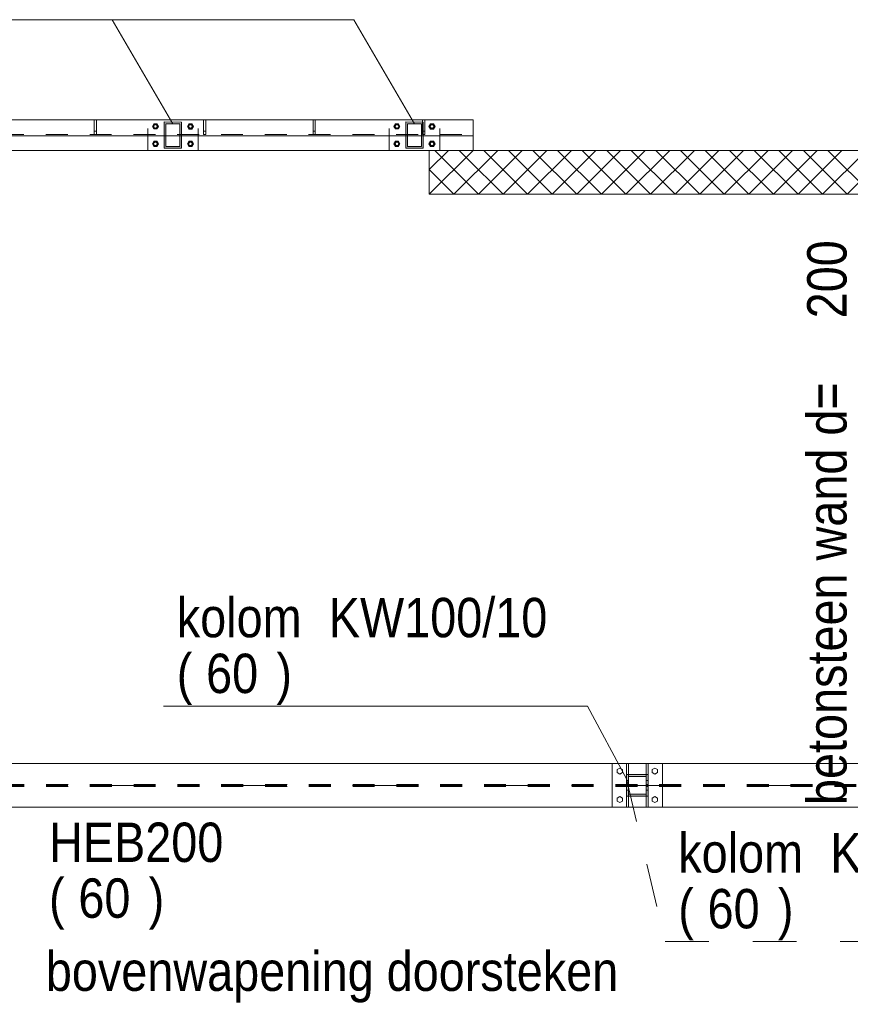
# Model space of a CAD drawing. Header units: millimetres. Extents: x -914 to -73, y -1403 to -809.
# Tile 42 of 79: x -812 to -774, y -899 to -854. Entities that reach past the tile are written whole.
import ezdxf

# ---------------------------------------------------------------- set-up
doc = ezdxf.new("R2010")
doc.units = ezdxf.units.MM
for name, pattern in [('XKITLINE00', [0]), ('XKITLINE01', [4, 1, -1, 1, -1]), ('XKITLINE02', [4, 2, -2]), ('XKITLINE03', [6, 3, -1, 1, -1])]:
    doc.linetypes.add(name, pattern=pattern)
for name, color, linetype, lineweight in [('Bout', 3, 'Continuous', 0), ('Grafisch object', 3, 'Continuous', 0), ('Onderdeel', 2, 'Continuous', 0), ('Onderdeel label', 2, 'Continuous', 0), ('Stramien', 4, 'Continuous', 0), ('Tekst', 7, 'Continuous', 0)]:
    doc.layers.add(name, color=color, linetype=linetype, lineweight=lineweight)
doc.styles.add('ARIAL', font='arial.ttf')

msp = doc.modelspace()

# ---------------------------------------------------------------- hatches: boundary and pattern name
at = {"layer": 'Onderdeel'}
h = msp.add_hatch(color=256, dxfattribs=at)
h.paths.add_polyline_path([(-804.624, -860.214), (-805.424, -860.213), (-805.424, -859.013), (-804.624, -859.014)], flags=17)
h.paths.add_polyline_path([(-805.344, -860.134), (-804.704, -860.134), (-804.704, -859.094), (-805.344, -859.094)])
h = msp.add_hatch(color=256, dxfattribs=at)
h.paths.add_polyline_path([(-793.591, -860.214), (-794.391, -860.213), (-794.391, -859.013), (-793.591, -859.014)], flags=17)
h.paths.add_polyline_path([(-794.311, -860.134), (-793.671, -860.134), (-793.671, -859.094), (-794.311, -859.094)])
h = msp.add_hatch(color=256, dxfattribs=at)
h.paths.add_polyline_path([(-783.314, -889.812), (-784.314, -889.812), (-784.314, -888.812), (-783.314, -888.812)], flags=17)
h.paths.add_polyline_path([(-784.214, -889.712), (-783.414, -889.712), (-783.414, -888.912), (-784.214, -888.912)])

# ---------------------------------------------------------------- linework, layer by layer
at = {"layer": 'Bout', "linetype": 'XKITLINE02', "lineweight": 0}
for p, q in [((-805.894, -859.094), (-805.963, -859.213)), ((-805.963, -859.213), (-805.894, -859.094)), ((-805.963, -859.213), (-805.894, -859.333)), ((-805.894, -859.333), (-805.963, -859.213)), ((-805.755, -859.094), (-805.894, -859.094)), ((-805.894, -859.094), (-805.755, -859.094)), ((-805.894, -859.333), (-805.755, -859.333)), ((-805.755, -859.333), (-805.894, -859.333)), ((-805.686, -859.213), (-805.755, -859.094)), ((-805.755, -859.094), (-805.686, -859.213)), ((-805.755, -859.333), (-805.686, -859.213)), ((-805.686, -859.213), (-805.755, -859.333)), ((-804.294, -859.094), (-804.363, -859.214)), ((-804.363, -859.214), (-804.294, -859.094)), ((-804.363, -859.214), (-804.294, -859.334)), ((-804.294, -859.334), (-804.363, -859.214)), ((-804.155, -859.094), (-804.294, -859.094)), ((-804.294, -859.094), (-804.155, -859.094)), ((-804.294, -859.334), (-804.155, -859.334)), ((-804.155, -859.334), (-804.294, -859.334)), ((-804.086, -859.214), (-804.155, -859.094)), ((-804.155, -859.094), (-804.086, -859.214)), ((-804.155, -859.334), (-804.086, -859.214)), ((-804.086, -859.214), (-804.155, -859.334)), ((-794.86, -859.094), (-794.93, -859.213)), ((-794.93, -859.213), (-794.86, -859.094)), ((-794.93, -859.213), (-794.86, -859.333)), ((-794.86, -859.333), (-794.93, -859.213)), ((-794.722, -859.094), (-794.86, -859.094)), ((-794.86, -859.094), (-794.722, -859.094)), ((-794.86, -859.333), (-794.722, -859.333)), ((-794.722, -859.333), (-794.86, -859.333)), ((-794.653, -859.213), (-794.722, -859.094)), ((-794.722, -859.094), (-794.653, -859.213)), ((-794.722, -859.333), (-794.653, -859.213)), ((-794.653, -859.213), (-794.722, -859.333)), ((-793.26, -859.094), (-793.33, -859.214)), ((-793.33, -859.214), (-793.26, -859.094)), ((-793.33, -859.214), (-793.26, -859.334)), ((-793.26, -859.334), (-793.33, -859.214)), ((-793.122, -859.094), (-793.26, -859.094)), ((-793.26, -859.094), (-793.122, -859.094)), ((-793.26, -859.334), (-793.122, -859.334)), ((-793.122, -859.334), (-793.26, -859.334)), ((-793.053, -859.214), (-793.122, -859.094)), ((-793.122, -859.094), (-793.053, -859.214)), ((-793.122, -859.334), (-793.053, -859.214)), ((-793.053, -859.214), (-793.122, -859.334)), ((-805.894, -859.893), (-805.963, -860.013)), ((-805.963, -860.013), (-805.894, -859.893)), ((-805.755, -859.893), (-805.894, -859.893)), ((-805.894, -859.893), (-805.755, -859.893)), ((-805.686, -860.013), (-805.755, -859.893)), ((-805.755, -859.893), (-805.686, -860.013)), ((-804.294, -859.894), (-804.363, -860.014)), ((-804.363, -860.014), (-804.294, -859.894)), ((-804.155, -859.894), (-804.294, -859.894)), ((-804.294, -859.894), (-804.155, -859.894)), ((-804.086, -860.014), (-804.155, -859.894)), ((-804.155, -859.894), (-804.086, -860.014)), ((-794.86, -859.893), (-794.93, -860.013)), ((-794.93, -860.013), (-794.86, -859.893)), ((-794.722, -859.893), (-794.86, -859.893)), ((-794.86, -859.893), (-794.722, -859.893)), ((-794.653, -860.013), (-794.722, -859.893)), ((-794.722, -859.893), (-794.653, -860.013)), ((-793.26, -859.894), (-793.33, -860.014)), ((-793.33, -860.014), (-793.26, -859.894)), ((-793.122, -859.894), (-793.26, -859.894)), ((-793.26, -859.894), (-793.122, -859.894)), ((-793.053, -860.014), (-793.122, -859.894)), ((-793.122, -859.894), (-793.053, -860.014)), ((-805.963, -860.013), (-805.894, -860.134)), ((-805.894, -860.134), (-805.963, -860.013)), ((-805.894, -860.134), (-805.755, -860.134)), ((-805.755, -860.134), (-805.894, -860.134)), ((-805.755, -860.134), (-805.686, -860.013)), ((-805.686, -860.013), (-805.755, -860.134)), ((-804.363, -860.014), (-804.294, -860.134)), ((-804.294, -860.134), (-804.363, -860.014)), ((-804.294, -860.134), (-804.155, -860.134)), ((-804.155, -860.134), (-804.294, -860.134)), ((-804.155, -860.134), (-804.086, -860.014)), ((-804.086, -860.014), (-804.155, -860.134)), ((-794.93, -860.013), (-794.86, -860.134)), ((-794.86, -860.134), (-794.93, -860.013)), ((-794.86, -860.134), (-794.722, -860.134)), ((-794.722, -860.134), (-794.86, -860.134)), ((-794.722, -860.134), (-794.653, -860.013)), ((-794.653, -860.013), (-794.722, -860.134)), ((-793.33, -860.014), (-793.26, -860.134)), ((-793.26, -860.134), (-793.33, -860.014)), ((-793.26, -860.134), (-793.122, -860.134)), ((-793.122, -860.134), (-793.26, -860.134)), ((-793.122, -860.134), (-793.053, -860.014)), ((-793.053, -860.014), (-793.122, -860.134))]:
    msp.add_line(p, q, dxfattribs=at)
at = {"layer": 'Bout', "linetype": 'XKITLINE00', "lineweight": 0}
for p, q in [((-784.614, -888.524), (-784.734, -888.593)), ((-784.734, -888.593), (-784.734, -888.732)), ((-784.494, -888.593), (-784.614, -888.524)), ((-784.494, -888.732), (-784.494, -888.593)), ((-783.014, -888.524), (-783.134, -888.593)), ((-783.134, -888.593), (-783.134, -888.732)), ((-782.894, -888.593), (-783.014, -888.524)), ((-782.894, -888.732), (-782.894, -888.593)), ((-784.734, -888.732), (-784.614, -888.801)), ((-784.614, -888.801), (-784.494, -888.732)), ((-783.134, -888.732), (-783.014, -888.801)), ((-783.014, -888.801), (-782.894, -888.732)), ((-784.614, -889.824), (-784.734, -889.893)), ((-784.734, -889.893), (-784.734, -890.032)), ((-784.734, -890.032), (-784.614, -890.101)), ((-784.494, -889.893), (-784.614, -889.824)), ((-784.614, -890.101), (-784.494, -890.032)), ((-784.494, -890.032), (-784.494, -889.893)), ((-783.014, -889.824), (-783.134, -889.893)), ((-783.134, -889.893), (-783.134, -890.032)), ((-783.134, -890.032), (-783.014, -890.101)), ((-782.894, -889.893), (-783.014, -889.824)), ((-783.014, -890.101), (-782.894, -890.032)), ((-782.894, -890.032), (-782.894, -889.893))]:
    msp.add_line(p, q, dxfattribs=at)
at = {"layer": 'Bout', "linetype": 'XKITLINE02', "lineweight": 0}
for centre, radius, start, end in [((-805.824, -859.213), 0.09, 89.9985, 269.9985), ((-805.824, -859.213), 0.09, 71.9985, 251.9985), ((-805.824, -859.213), 0.09, 89.9985, 269.9985), ((-805.824, -859.213), 0.09, 107.9985, 287.9985), ((-805.824, -859.213), 0.08, 359.9985, 179.9985), ((-805.824, -859.213), 0.08, 29.9985, 209.9985), ((-805.824, -859.213), 0.08, 359.9985, 179.9985), ((-805.824, -859.213), 0.08, 149.9985, 329.9985), ((-805.824, -859.213), 0.08, 179.9985, 359.9985), ((-805.824, -859.213), 0.08, 179.9985, 359.9985), ((-805.824, -859.213), 0.08, 329.9985, 149.9985), ((-805.824, -859.213), 0.08, 209.9985, 29.9985), ((-805.824, -859.213), 0.09, 287.9985, 107.9985), ((-805.824, -859.213), 0.09, 251.9985, 71.9985), ((-805.824, -859.213), 0.09, 269.9985, 89.9985), ((-805.824, -859.213), 0.09, 269.9985, 89.9985), ((-804.224, -859.214), 0.09, 89.9985, 269.9985), ((-804.224, -859.214), 0.09, 71.9985, 251.9985), ((-804.224, -859.214), 0.09, 89.9985, 269.9985), ((-804.224, -859.214), 0.09, 107.9985, 287.9985), ((-804.224, -859.214), 0.08, 359.9985, 179.9985), ((-804.224, -859.214), 0.08, 29.9985, 209.9985), ((-804.224, -859.214), 0.08, 359.9985, 179.9985), ((-804.224, -859.214), 0.08, 149.9985, 329.9985), ((-804.224, -859.214), 0.08, 179.9985, 359.9985), ((-804.224, -859.214), 0.08, 179.9985, 359.9985), ((-804.224, -859.214), 0.08, 329.9985, 149.9985), ((-804.224, -859.214), 0.08, 209.9985, 29.9985), ((-804.224, -859.214), 0.09, 287.9985, 107.9985), ((-804.224, -859.214), 0.09, 251.9985, 71.9985), ((-804.224, -859.214), 0.09, 269.9985, 89.9985), ((-804.224, -859.214), 0.09, 269.9985, 89.9985), ((-794.791, -859.213), 0.09, 89.9985, 269.9985), ((-794.791, -859.213), 0.09, 71.9985, 251.9985), ((-794.791, -859.213), 0.09, 89.9985, 269.9985), ((-794.791, -859.213), 0.09, 107.9985, 287.9985), ((-794.791, -859.213), 0.08, 359.9985, 179.9985), ((-794.791, -859.213), 0.08, 29.9985, 209.9985), ((-794.791, -859.213), 0.08, 359.9985, 179.9985), ((-794.791, -859.213), 0.08, 149.9985, 329.9985), ((-794.791, -859.213), 0.08, 179.9985, 359.9985), ((-794.791, -859.213), 0.08, 179.9985, 359.9985), ((-794.791, -859.213), 0.08, 329.9985, 149.9985), ((-794.791, -859.213), 0.08, 209.9985, 29.9985), ((-794.791, -859.213), 0.09, 287.9985, 107.9985), ((-794.791, -859.213), 0.09, 251.9985, 71.9985), ((-794.791, -859.213), 0.09, 269.9985, 89.9985), ((-794.791, -859.213), 0.09, 269.9985, 89.9985), ((-793.191, -859.214), 0.09, 89.9985, 269.9985), ((-793.191, -859.214), 0.09, 71.9985, 251.9985), ((-793.191, -859.214), 0.09, 89.9985, 269.9985), ((-793.191, -859.214), 0.09, 107.9985, 287.9985), ((-793.191, -859.214), 0.08, 359.9985, 179.9985), ((-793.191, -859.214), 0.08, 29.9985, 209.9985), ((-793.191, -859.214), 0.08, 359.9985, 179.9985), ((-793.191, -859.214), 0.08, 149.9985, 329.9985), ((-793.191, -859.214), 0.08, 179.9985, 359.9985), ((-793.191, -859.214), 0.08, 179.9985, 359.9985), ((-793.191, -859.214), 0.08, 329.9985, 149.9985), ((-793.191, -859.214), 0.08, 209.9985, 29.9985), ((-793.191, -859.214), 0.09, 287.9985, 107.9985), ((-793.191, -859.214), 0.09, 251.9985, 71.9985), ((-793.191, -859.214), 0.09, 269.9985, 89.9985), ((-793.191, -859.214), 0.09, 269.9985, 89.9985), ((-805.824, -860.013), 0.09, 89.9985, 269.9985), ((-805.824, -860.013), 0.09, 71.9985, 251.9985), ((-805.824, -860.013), 0.09, 89.9985, 269.9985), ((-805.824, -860.013), 0.09, 107.9985, 287.9985), ((-805.824, -860.013), 0.08, 359.9985, 179.9985), ((-805.824, -860.013), 0.08, 29.9985, 209.9985), ((-805.824, -860.013), 0.08, 359.9985, 179.9985), ((-805.824, -860.013), 0.08, 149.9985, 329.9985), ((-805.824, -860.013), 0.08, 179.9985, 359.9985), ((-805.824, -860.013), 0.08, 179.9985, 359.9985), ((-805.824, -860.013), 0.08, 329.9985, 149.9985), ((-805.824, -860.013), 0.08, 209.9985, 29.9985), ((-805.824, -860.013), 0.09, 287.9985, 107.9985), ((-805.824, -860.013), 0.09, 251.9985, 71.9985), ((-805.824, -860.013), 0.09, 269.9985, 89.9985), ((-805.824, -860.013), 0.09, 269.9985, 89.9985), ((-804.224, -860.014), 0.09, 89.9985, 269.9985), ((-804.224, -860.014), 0.09, 71.9985, 251.9985), ((-804.224, -860.014), 0.09, 89.9985, 269.9985), ((-804.224, -860.014), 0.09, 107.9985, 287.9985), ((-804.224, -860.014), 0.08, 359.9985, 179.9985), ((-804.224, -860.014), 0.08, 29.9985, 209.9985), ((-804.224, -860.014), 0.08, 359.9985, 179.9985), ((-804.224, -860.014), 0.08, 149.9985, 329.9985), ((-804.224, -860.014), 0.08, 179.9985, 359.9985), ((-804.224, -860.014), 0.08, 179.9985, 359.9985), ((-804.224, -860.014), 0.08, 329.9985, 149.9985), ((-804.224, -860.014), 0.08, 209.9985, 29.9985), ((-804.224, -860.014), 0.09, 287.9985, 107.9985), ((-804.224, -860.014), 0.09, 251.9985, 71.9985), ((-804.224, -860.014), 0.09, 269.9985, 89.9985), ((-804.224, -860.014), 0.09, 269.9985, 89.9985), ((-794.791, -860.013), 0.09, 89.9985, 269.9985), ((-794.791, -860.013), 0.09, 71.9985, 251.9985), ((-794.791, -860.013), 0.09, 89.9985, 269.9985), ((-794.791, -860.013), 0.09, 107.9985, 287.9985), ((-794.791, -860.013), 0.08, 359.9985, 179.9985), ((-794.791, -860.013), 0.08, 29.9985, 209.9985), ((-794.791, -860.013), 0.08, 359.9985, 179.9985), ((-794.791, -860.013), 0.08, 149.9985, 329.9985), ((-794.791, -860.013), 0.08, 179.9985, 359.9985), ((-794.791, -860.013), 0.08, 179.9985, 359.9985), ((-794.791, -860.013), 0.08, 329.9985, 149.9985), ((-794.791, -860.013), 0.08, 209.9985, 29.9985), ((-794.791, -860.013), 0.09, 287.9985, 107.9985), ((-794.791, -860.013), 0.09, 251.9985, 71.9985), ((-794.791, -860.013), 0.09, 269.9985, 89.9985), ((-794.791, -860.013), 0.09, 269.9985, 89.9985), ((-793.191, -860.014), 0.09, 89.9985, 269.9985), ((-793.191, -860.014), 0.09, 71.9985, 251.9985), ((-793.191, -860.014), 0.09, 89.9985, 269.9985), ((-793.191, -860.014), 0.09, 107.9985, 287.9985), ((-793.191, -860.014), 0.08, 359.9985, 179.9985), ((-793.191, -860.014), 0.08, 29.9985, 209.9985), ((-793.191, -860.014), 0.08, 359.9985, 179.9985), ((-793.191, -860.014), 0.08, 149.9985, 329.9985), ((-793.191, -860.014), 0.08, 179.9985, 359.9985), ((-793.191, -860.014), 0.08, 179.9985, 359.9985), ((-793.191, -860.014), 0.08, 329.9985, 149.9985), ((-793.191, -860.014), 0.08, 209.9985, 29.9985), ((-793.191, -860.014), 0.09, 287.9985, 107.9985), ((-793.191, -860.014), 0.09, 251.9985, 71.9985), ((-793.191, -860.014), 0.09, 269.9985, 89.9985), ((-793.191, -860.014), 0.09, 269.9985, 89.9985)]:
    msp.add_arc(centre, radius, start, end, dxfattribs=at)
at = {"layer": 'Grafisch object', "linetype": 'XKITLINE00', "lineweight": 0}
for p, q in [((-860.815, -854.341), (-796.768, -854.341)), ((-805.02, -859.094), (-807.801, -854.341)), ((-793.987, -859.094), (-796.768, -854.341))]:
    msp.add_line(p, q, dxfattribs=at)
at = {"layer": 'Onderdeel', "linetype": 'XKITLINE01', "lineweight": 0}
for p, q in [((-860.815, -858.914), (-791.314, -858.914)), ((-808.62, -859.579), (-808.62, -858.914)), ((-808.62, -858.914), (-808.52, -858.914)), ((-808.52, -858.914), (-808.52, -859.579)), ((-806.174, -860.313), (-806.174, -858.913)), ((-803.874, -858.914), (-806.174, -858.913)), ((-806.174, -860.313), (-806.174, -858.913)), ((-806.174, -858.913), (-803.874, -858.914)), ((-803.874, -860.314), (-803.874, -858.914)), ((-803.874, -860.314), (-803.874, -858.914)), ((-803.62, -859.579), (-803.62, -858.914)), ((-803.62, -858.914), (-803.52, -858.914)), ((-803.52, -858.914), (-803.52, -859.579)), ((-798.62, -859.579), (-798.62, -858.914)), ((-798.62, -858.914), (-798.52, -858.914)), ((-798.52, -858.914), (-798.52, -859.579)), ((-795.141, -860.313), (-795.141, -858.913)), ((-792.841, -858.914), (-795.141, -858.913)), ((-795.141, -860.313), (-795.141, -858.913)), ((-795.141, -858.913), (-792.841, -858.914)), ((-793.62, -859.579), (-793.62, -858.914)), ((-793.62, -858.914), (-793.52, -858.914)), ((-793.52, -858.914), (-793.52, -859.579)), ((-792.841, -860.314), (-792.841, -858.914)), ((-792.841, -860.314), (-792.841, -858.914)), ((-808.62, -859.429), (-808.52, -859.429)), ((-805.424, -859.013), (-805.424, -859.013)), ((-804.624, -859.014), (-805.424, -859.013)), ((-805.424, -859.013), (-805.424, -860.213)), ((-805.344, -859.094), (-805.344, -859.094)), ((-805.344, -860.134), (-805.344, -859.094)), ((-805.344, -859.094), (-804.704, -859.094)), ((-804.704, -859.094), (-804.704, -859.094)), ((-804.704, -859.094), (-804.704, -860.134)), ((-804.624, -860.214), (-804.624, -859.014)), ((-803.62, -859.429), (-803.52, -859.429)), ((-798.62, -859.429), (-798.52, -859.429)), ((-794.391, -859.013), (-794.391, -859.013)), ((-793.591, -859.014), (-794.391, -859.013)), ((-794.391, -859.013), (-794.391, -860.213)), ((-794.311, -859.094), (-794.311, -859.094)), ((-794.311, -860.134), (-794.311, -859.094)), ((-794.311, -859.094), (-793.671, -859.094)), ((-793.671, -859.094), (-793.671, -859.094)), ((-793.671, -859.094), (-793.671, -860.134)), ((-793.62, -859.429), (-793.52, -859.429)), ((-793.591, -860.214), (-793.591, -859.014)), ((-860.825, -859.579), (-791.314, -859.579)), ((-860.825, -859.649), (-791.314, -859.649)), ((-859.813, -859.649), (-791.314, -859.649)), ((-791.315, -859.649), (-859.813, -859.649)), ((-808.52, -859.579), (-808.62, -859.579)), ((-805.424, -859.649), (-805.344, -859.649)), ((-804.704, -859.649), (-804.624, -859.649)), ((-803.52, -859.579), (-803.62, -859.579)), ((-798.52, -859.579), (-798.62, -859.579)), ((-794.391, -859.649), (-794.311, -859.649)), ((-793.671, -859.649), (-793.591, -859.649)), ((-793.52, -859.579), (-793.62, -859.579)), ((-791.314, -860.314), (-791.314, -859.649)), ((-791.314, -859.649), (-791.314, -860.314)), ((-860.815, -860.314), (-791.314, -860.314)), ((-859.813, -860.314), (-769.315, -860.314)), ((-859.813, -860.317), (-793.314, -860.317)), ((-803.874, -860.314), (-806.174, -860.313)), ((-806.174, -860.313), (-803.874, -860.314)), ((-805.424, -860.213), (-804.624, -860.214)), ((-805.344, -860.134), (-805.344, -860.134)), ((-804.704, -860.134), (-805.344, -860.134)), ((-804.704, -860.134), (-804.704, -860.134)), ((-792.841, -860.314), (-795.141, -860.313)), ((-795.141, -860.313), (-792.841, -860.314)), ((-794.391, -860.213), (-793.591, -860.214)), ((-794.311, -860.134), (-794.311, -860.134)), ((-793.671, -860.134), (-794.311, -860.134)), ((-793.671, -860.134), (-793.671, -860.134)), ((-690.317, -860.314), (-793.314, -860.314)), ((-793.314, -860.314), (-793.314, -862.314)), ((-791.314, -860.314), (-791.314, -860.314)), ((-791.314, -860.314), (-769.315, -860.314)), ((-793.314, -862.314), (-770.314, -862.314)), ((-859.813, -888.313), (-770.314, -888.313)), ((-859.813, -888.314), (-769.315, -888.314)), ((-784.964, -888.314), (-782.664, -888.314)), ((-782.664, -888.314), (-784.964, -888.314)), ((-784.964, -888.314), (-784.964, -890.314)), ((-784.314, -889.269), (-784.314, -888.314)), ((-784.314, -888.314), (-784.214, -888.314)), ((-784.214, -888.314), (-784.214, -889.269)), ((-783.414, -889.269), (-783.414, -888.314)), ((-783.414, -888.314), (-783.314, -888.314)), ((-783.314, -888.314), (-783.314, -889.269)), ((-782.664, -888.314), (-782.664, -890.314)), ((-784.314, -888.814), (-784.314, -889.814)), ((-783.314, -888.814), (-784.314, -888.814)), ((-784.314, -889.089), (-784.214, -889.089)), ((-784.214, -889.714), (-784.214, -888.914)), ((-784.214, -888.914), (-783.414, -888.914)), ((-783.414, -888.914), (-783.414, -889.714)), ((-783.414, -889.089), (-783.314, -889.089)), ((-783.314, -889.814), (-783.314, -888.814)), ((-860.813, -889.27), (-768.313, -889.269)), ((-860.813, -889.36), (-768.313, -889.359)), ((-784.214, -889.269), (-784.314, -889.269)), ((-784.314, -890.314), (-784.314, -889.359)), ((-784.314, -889.359), (-784.214, -889.359)), ((-784.314, -889.539), (-784.214, -889.539)), ((-784.214, -889.359), (-784.214, -890.314)), ((-783.314, -889.269), (-783.414, -889.269)), ((-783.414, -890.314), (-783.414, -889.359)), ((-783.414, -889.359), (-783.314, -889.359)), ((-783.414, -889.539), (-783.314, -889.539)), ((-783.314, -889.359), (-783.314, -890.314)), ((-784.314, -889.814), (-783.314, -889.814)), ((-783.414, -889.714), (-784.214, -889.714)), ((-859.814, -890.315), (-770.314, -890.315)), ((-859.813, -890.314), (-689.288, -890.314)), ((-782.664, -890.314), (-784.964, -890.314)), ((-784.214, -890.314), (-784.314, -890.314)), ((-783.314, -890.314), (-783.414, -890.314))]:
    msp.add_line(p, q, dxfattribs=at)
at = {"layer": 'Onderdeel', "linetype": 'XKITLINE00', "lineweight": 0}
for p, q in [((-860.815, -858.914), (-791.315, -858.914)), ((-791.315, -858.914), (-791.314, -858.914)), ((-791.315, -858.914), (-791.315, -860.314)), ((-791.314, -858.914), (-791.314, -859.649)), ((-805.424, -860.213), (-805.424, -859.013)), ((-805.424, -859.013), (-804.624, -859.014)), ((-804.704, -859.094), (-805.344, -859.094)), ((-805.344, -859.094), (-805.344, -860.134)), ((-804.704, -860.134), (-804.704, -859.094)), ((-804.624, -859.014), (-804.624, -860.214)), ((-794.391, -860.213), (-794.391, -859.013)), ((-794.391, -859.013), (-793.591, -859.014)), ((-793.671, -859.094), (-794.311, -859.094)), ((-794.311, -859.094), (-794.311, -860.134)), ((-793.671, -860.134), (-793.671, -859.094)), ((-793.591, -859.014), (-793.591, -860.214)), ((-816.332, -859.649), (-805.424, -859.649)), ((-805.344, -859.649), (-804.704, -859.649)), ((-804.624, -859.649), (-794.391, -859.649)), ((-794.311, -859.649), (-793.671, -859.649)), ((-793.591, -859.649), (-791.314, -859.649)), ((-791.314, -859.649), (-791.314, -859.649)), ((-804.624, -860.214), (-805.424, -860.213)), ((-805.344, -860.134), (-804.704, -860.134)), ((-793.591, -860.214), (-794.391, -860.213)), ((-794.311, -860.134), (-793.671, -860.134)), ((-793.314, -862.314), (-791.314, -860.314)), ((-793.314, -861.191), (-792.437, -860.314)), ((-793.314, -862.314), (-793.314, -860.314)), ((-793.314, -860.314), (-690.317, -860.314)), ((-792.192, -861.191), (-793.069, -860.314)), ((-792.192, -862.314), (-790.192, -860.314)), ((-791.63, -860.63), (-791.947, -860.314)), ((-791.069, -862.314), (-789.069, -860.314)), ((-788.824, -862.314), (-790.824, -860.314)), ((-789.947, -862.314), (-787.947, -860.314)), ((-787.702, -862.314), (-789.702, -860.314)), ((-788.824, -862.314), (-786.824, -860.314)), ((-786.579, -862.314), (-788.579, -860.314)), ((-787.702, -862.314), (-785.702, -860.314)), ((-785.457, -862.314), (-787.457, -860.314)), ((-786.579, -862.314), (-784.579, -860.314)), ((-784.334, -862.314), (-786.334, -860.314)), ((-785.457, -862.314), (-783.457, -860.314)), ((-783.211, -862.314), (-785.211, -860.314)), ((-784.334, -862.314), (-782.334, -860.314)), ((-782.089, -862.314), (-784.089, -860.314)), ((-783.211, -862.314), (-781.211, -860.314)), ((-780.966, -862.314), (-782.966, -860.314)), ((-782.089, -862.314), (-780.089, -860.314)), ((-779.844, -862.314), (-781.844, -860.314)), ((-780.966, -862.314), (-778.966, -860.314)), ((-778.721, -862.314), (-780.721, -860.314)), ((-779.844, -862.314), (-777.844, -860.314)), ((-777.599, -862.314), (-779.599, -860.314)), ((-778.721, -862.314), (-776.721, -860.314)), ((-776.476, -862.314), (-778.476, -860.314)), ((-777.599, -862.314), (-775.599, -860.314)), ((-775.354, -862.314), (-777.354, -860.314)), ((-776.476, -862.314), (-774.476, -860.314)), ((-774.231, -862.314), (-776.231, -860.314)), ((-775.354, -862.314), (-773.354, -860.314)), ((-773.109, -862.314), (-775.109, -860.314)), ((-774.231, -862.314), (-772.231, -860.314)), ((-789.947, -862.314), (-791.63, -860.63)), ((-792.753, -861.752), (-793.314, -861.191)), ((-791.069, -862.314), (-792.192, -861.191)), ((-792.192, -862.314), (-792.753, -861.752)), ((-793.314, -862.314), (-770.314, -862.314)), ((-820.414, -888.315), (-784.964, -888.314)), ((-782.664, -888.312), (-784.964, -888.312)), ((-784.964, -890.312), (-784.964, -888.312)), ((-782.664, -890.312), (-782.664, -888.312)), ((-782.664, -888.314), (-770.314, -888.314)), ((-784.314, -889.812), (-784.314, -888.812)), ((-784.314, -888.812), (-783.314, -888.812)), ((-783.414, -888.912), (-784.214, -888.912)), ((-784.214, -888.912), (-784.214, -889.712)), ((-783.414, -889.712), (-783.414, -888.912)), ((-783.314, -888.812), (-783.314, -889.812)), ((-783.314, -889.812), (-784.314, -889.812)), ((-784.214, -889.712), (-783.414, -889.712)), ((-858.813, -890.315), (-770.314, -890.314)), ((-782.664, -890.312), (-784.964, -890.312))]:
    msp.add_line(p, q, dxfattribs=at)
at = {"layer": 'Onderdeel label', "linetype": 'XKITLINE00', "lineweight": 0}
for p in [(-805.447, -885.699), (-784.309, -889.015)]:
    msp.add_line(p, (-786.094, -885.699), dxfattribs=at)
at = {"layer": 'Onderdeel label', "linetype": 'XKITLINE02', "lineweight": 0}
for p, q in [((-784.309, -889.016), (-782.545, -896.447)), ((-782.545, -896.447), (-763.191, -896.447))]:
    msp.add_line(p, q, dxfattribs=at)
at = {"layer": 'Stramien', "linetype": 'XKITLINE03', "lineweight": 0}
for p, q in [((-880.815, -860.314), (-445.815, -860.314)), ((-880.815, -889.314), (-445.815, -889.314))]:
    msp.add_line(p, q, dxfattribs=at)

# ---------------------------------------------------------------- texts
at = {"layer": 'Onderdeel label', "style": 'ARIAL', "width": 0.85}
for s, p in [('200', (-774.258, -867.982)), ('betonsteen wand d=', (-774.258, -890.212))]:
    msp.add_text(s, height=1.8, rotation=90.0002, dxfattribs=at).set_placement(p)
for s, p in [('kolom', (-804.847, -882.549)), ('KW100/10', (-797.904, -882.549)), ('(', (-804.847, -885.099)), ('60', (-803.508, -885.099)), (')', (-800.298, -885.099)), ('HEB200', (-810.681, -892.814)), ('kolom', (-781.945, -893.297)), ('KW100/10', (-775.001, -893.297)), ('(', (-810.681, -895.364)), ('60', (-809.342, -895.364)), (')', (-806.132, -895.364)), ('(', (-781.945, -895.847)), ('60', (-780.606, -895.847)), (')', (-777.396, -895.847))]:
    msp.add_text(s, height=1.8, dxfattribs=at).set_placement(p)
at = {"layer": 'Tekst', "style": 'ARIAL', "width": 0.85}
msp.add_text('bovenwapening doorsteken ', height=1.8, dxfattribs=at).set_placement((-810.827, -898.701))

doc.saveas('drawing.dxf')
